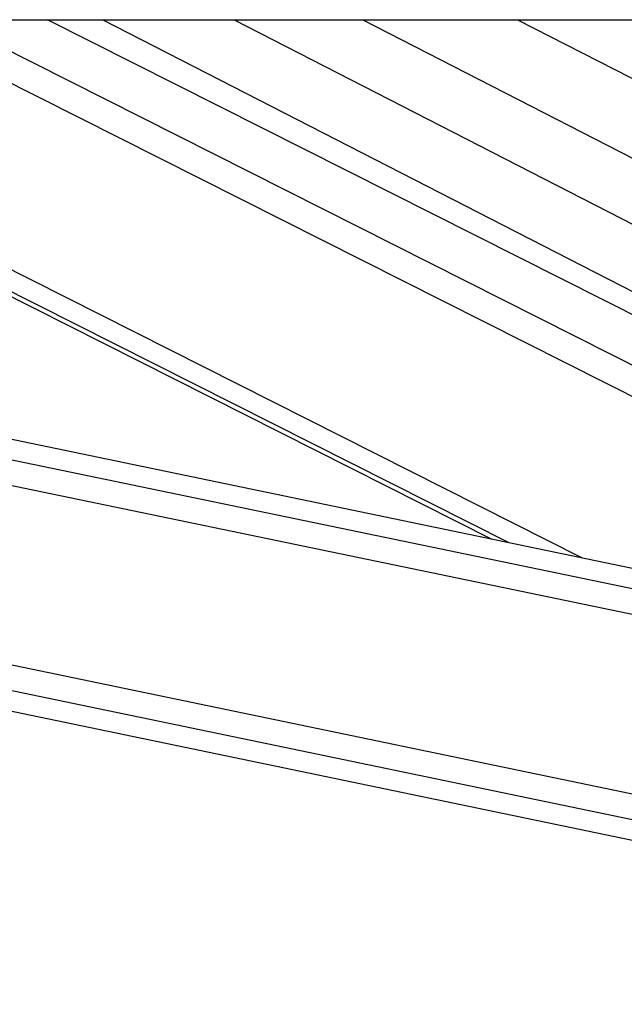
# Model space of a CAD drawing. Header units: millimetres. Extents: x 1591 to 17407, y 888 to 16227.
# Tile 19 of 78: x 5970 to 6088, y 5708 to 5901. Entities that reach past the tile are written whole.
import ezdxf

# ---------------------------------------------------------------- set-up
doc = ezdxf.new("R2010")
doc.units = ezdxf.units.MM
doc.layers.add('COMPONENT_GEOMETRY', color=7, linetype='Continuous')
doc.styles.add('SLDTEXTSTYLE1', font='TXT', dxfattribs={"width": 0.75})
doc.dimstyles.new('SLDDIMSTYLE0', dxfattribs={"dimtxt": 100, "dimasz": 6.604, "dimexe": 0, "dimexo": 0.0625, "dimgap": 25, "dimtad": 0, "dimtih": 1, "dimtoh": 1, "dimdec": 0, "dimlfac": 0.5, "dimrnd": 1e-09, "dimzin": 12, "dimdsep": 46, "dimtxsty": 'SLDTEXTSTYLE1', "dimsah": 1, "dimcen": 0.09, "dimadec": 0, "dimazin": 3, "dimtfac": 1, "dimtdec": 0, "dimtofl": 0, "dimtmove": 0, "dimatfit": 3, "dimfxl": 1, "dimfrac": 2, "dimtolj": 1, "dimtzin": 12, "dimarcsym": 0})

# ---------------------------------------------------------------- blocks, each defined once
blk = doc.blocks.new('_D_4')
at = {"layer": 'COMPONENT_GEOMETRY', "color": 7, "ltscale": 2}
for p, q in [((8881.73, 5900.55), (9410.21, 5900.55)), ((9403.86, 5900.55), (9403.86, 3554.53)), ((9403.86, 1049.75), (9403.86, 3395.78)), ((4502.98, 1049.75), (9410.21, 1049.75))]:
    blk.add_line(p, q, dxfattribs=at)
for points in [[(9403.86, 5900.55), (9402.84, 5893.95), (9404.88, 5893.95)], [(9403.86, 1049.75), (9404.88, 1056.35), (9402.84, 1056.35)]]:
    blk.add_solid(points, dxfattribs=at)
at = {"layer": 'COMPONENT_GEOMETRY', "color": 7, "ltscale": 2, "insert": (9256.08, 3524.68), "char_height": 100, "attachment_point": 1, "style": 'SLDTEXTSTYLE1'}
blk.add_mtext('2425', dxfattribs=at)

msp = doc.modelspace()

# ---------------------------------------------------------------- linework, layer by layer
at = {"color": 7, "linetype": 'Continuous', "lineweight": 25, "ltscale": 2}
for p, q in [((3770.62, 5900.55), (6310.54, 5900.55)), ((5317.66, 5900.55), (6159.76, 5725.58)), ((6170.34, 5776.49), (5573.27, 5900.55)), ((5860.9, 5900.55), (6062.12, 5798.98)), ((6215.47, 5779.32), (5975.3, 5900.55)), ((5986.1, 5900.55), (6248.56, 5765.68)), ((6036.9, 5900.55), (6297.5, 5766.63))]:
    msp.add_line(p, q, dxfattribs=at)
at = {"color": 8, "linetype": 'Continuous', "lineweight": 25, "ltscale": 2}
for p, q in [((6160.56, 5729.38), (5336.75, 5900.55)), ((6161.56, 5734.2), (5360.94, 5900.55)), ((6168.55, 5767.83), (5529.79, 5900.55)), ((6169.55, 5772.66), (5554.01, 5900.55)), ((6065.37, 5798.31), (5862.81, 5900.55)), ((6079.85, 5795.3), (5871.33, 5900.55)), ((6200.77, 5770.71), (5943.54, 5900.55)), ((6205.13, 5774.66), (5955.72, 5900.55)), ((6011.77, 5900.55), (6260.41, 5772.78)), ((6067.14, 5900.55), (6297.48, 5782.18))]:
    msp.add_line(p, q, dxfattribs=at)

# ---------------------------------------------------------------- dimensions: what is measured, and where the dimension line sits
at = {"layer": 'COMPONENT_GEOMETRY', "color": 7, "ltscale": 2}
dim = msp.add_linear_dim(base=(9403.86, 1049.75), p1=(8879.19, 5900.55), p2=(4500.44, 1049.75), angle=90, dimstyle='SLDDIMSTYLE0', dxfattribs=at)
dim.commit()
dim.dimension.update_dxf_attribs({"geometry": '_D_4', "text_midpoint": (9403.86, 3475.15), "dimtype": 160})

doc.saveas('drawing.dxf')
